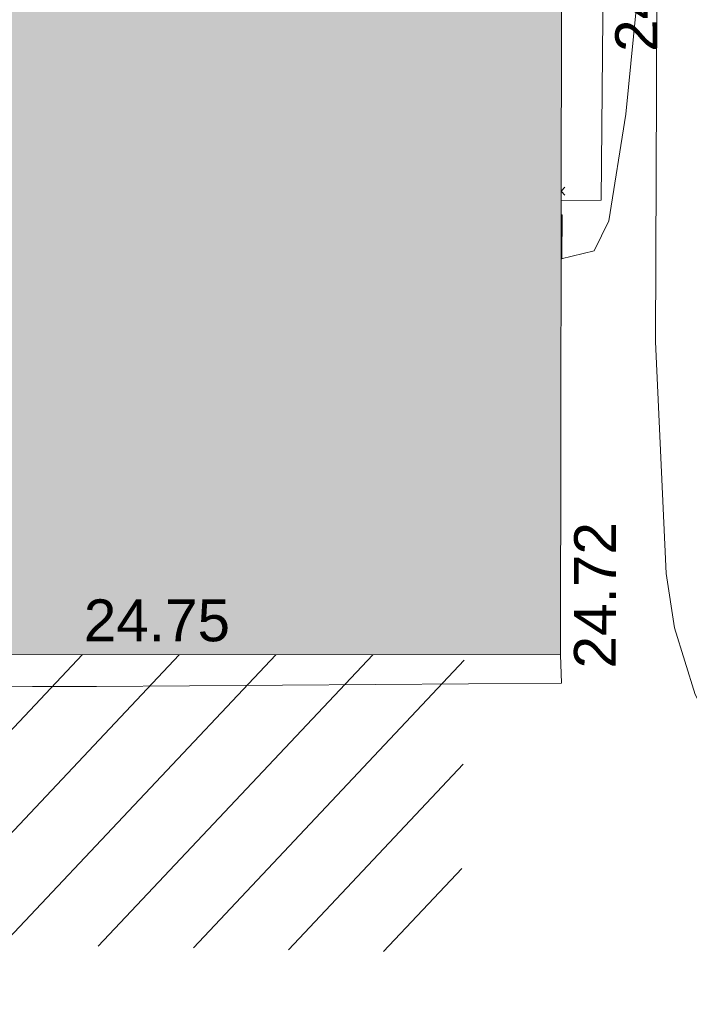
# Model space of a CAD drawing. Header units: millimetres. Extents: x -290717 to 520720, y -103372 to 287762.
# Tile 87 of 256: x -29324 to -23322, y -66139 to -57320. Entities that reach past the tile are written whole.
import ezdxf

# ---------------------------------------------------------------- set-up
doc = ezdxf.new("R2010")
doc.units = ezdxf.units.MM
doc.linetypes.add('IMPORT-UG_ELEC_STREET LIGHTING_QLB2 _2_', pattern=[2700, 1500, -300.0000000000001, 0, -250, 150, -300.0000000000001, 0, -200])
for name, color, linetype, lineweight, true_color in [('00_UAV_BUILDING_OUTLINE', 5, 'Continuous', 9, 0x0000ff), ('00_UAV_CONCRETE', 9, 'Continuous', 9, 0x808080), ('00_UAV_FORM_LINES', 7, 'Continuous', 9, 0x666666), ('01_DTM_CONTOUR_MNR', 7, 'Continuous', 9, 0xa5a552), ('12333-PUM-2D-U-0001-C01 - Rev2_REVIT IMPORT_dwg', 7, 'Continuous', 9, 0x767676), ('A_RHA_Line', 7, 'Continuous', 9, 0x00a600), ('HATCHING', 4, 'Continuous', 9, 0x00ffff)]:
    doc.layers.add(name, color=color, linetype=linetype, lineweight=lineweight, true_color=true_color)
doc.layers.add('A_RHA_Detail', color=7, linetype='Continuous', lineweight=9)
doc.layers.add('GEN-TEXT', color=7, linetype='Continuous', lineweight=9)
doc.styles.add('Swis721 Lt BT_2', font='swissl.ttf', dxfattribs={"height": 375})

# ---------------------------------------------------------------- blocks, each defined once
blk = doc.blocks.new('12333-PUM-2D-U-0001-C01 - Rev2_REVIT IMPORT_dwg_MGS62954_T2_Galway_ITM_3d_Rev1-2077680-Site Location Plan Existing')
at = {"layer": '00_UAV_CONCRETE', "color": 254, "true_color": 0xcccccc, "flags": 128}
for points in [[(533876609.1187353, 725504440.005026), (533876909.2678877, 725504434.5375907), (533876885.9027221, 725499737.2406384), (533876883.2678877, 725499207.5375907), (533876824.2678877, 725496914.5375907), (533876466.2028123, 725496915.4716735)], [(533876388.9860874, 725492850.0056946), (533876393.0806977, 725492597.007095), (533872223.2688412, 725492640.029338), (533871651.21683, 725492648.9135855), (533866652.0437167, 725492726.5531874), (533866106.2688411, 725492735.029338), (533861653.7228004, 725492853.215788), (533860907.2688412, 725492873.029338), (533856654.5215285, 725492937.8786148), (533855923.2688411, 725492949.029338), (533851655.3544765, 725493028.1105536), (533850742.2688413, 725493045.029338), (533846806.2688411, 725493215.029338), (533846659.3123101, 725493214.5616215), (533842093.2688412, 725493200.0293379), (533841659.4297962, 725493201.620313), (533837730.2688412, 725493216.029338), (533836660.1800177, 725493249.5831517)]]:
    blk.add_lwpolyline(points, dxfattribs=at)
at = {"layer": '00_UAV_FORM_LINES', "color": 254, "true_color": 0xcccccc, "flags": 128}
for points in [[(533877287.6327338, 725495639.236725), (533877353.5495001, 725498643.014), (533877503.5495, 725501637.0139999), (533877642.5495001, 725504338.0139999), (533877647.5495002, 725505278.014), (533877612.5495001, 725505595.0140002), (533877586.5495, 725505726.014), (533877535.5495001, 725505848.0140002), (533877481.5495001, 725505952.014), (533877353.5495001, 725506111.014), (533877247.5495001, 725506228.0140002), (533877089.5495, 725506369.014), (533875449.9865001, 725507652.006)], [(533887732.9865, 725490511.0060003), (533884013.9865, 725490654.006), (533880184.9865001, 725490838.006), (533879126.9865, 725491030.006), (533878835.9865, 725491123.0060002), (533878464.9865, 725491361.0060002), (533878254.9865001, 725491543.006), (533877850.9865002, 725491958.006), (533877586.9865001, 725492473.006), (533877413.9865001, 725493075.0060002), (533877347.9865, 725493562.0060002), (533877287.6327338, 725495639.2367258)]]:
    blk.add_lwpolyline(points, dxfattribs=at)
at = {"layer": '01_DTM_CONTOUR_MNR', "color": 254, "true_color": 0xcccccc, "flags": 128}
blk.add_lwpolyline([(533876463.8426046, 725496791.2065676), (533876470.0000001, 725496790.0000001), (533876460.0475275, 725496396.1560694), (533876456.3228971, 725496395.2934444), (533876753.6460951, 725496464.1535616), (533876887.1428573, 725496728.5714287), (533877056.9759526, 725497683.5252792), (533877190.1181563, 725498833.8992574), (533877440.0000003, 725500520.0000001), (533877550.5263159, 725501629.7368424), (533877640, 725504340.0000001), (533877216.4964287, 725505330.0196428), (533877178.4378532, 725505465.8658195), (533877167.8260871, 725505518.9130435), (533877146.6829776, 725505568.2206408), (533877122.845448, 725505610.4104261), (533877073.7195123, 725505684.0675814), (533877036.8952457, 725505747.7102928), (533876967.2560259, 725505812.0728449), (533876479.0514932, 725505997.720138), (533874701.0262181, 725506382.5059073), (533873483.3065949, 725506873.2986192), (533871291.3912454, 725508384.4152757)], dxfattribs=at)
at = {"layer": '00_UAV_BUILDING_OUTLINE', "color": 251, "true_color": 0x666666, "char_height": 375, "width": 1495.902363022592, "attachment_point": 1, "line_spacing_factor": 1.005061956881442, "style": 'Swis721 Lt BT_2'}
for s, insert, rotation in [('24.72', (533876505.9974588, 725492726.6644043), 88.9118933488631), ('24.75', (533872124.3284934, 725493421.6364256), 358.9747238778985)]:
    blk.add_mtext(s, dxfattribs=dict(at, insert=insert, rotation=rotation))
at = {"layer": '00_UAV_CONCRETE', "color": 251, "true_color": 0x666666, "insert": (533876972.7604558, 725498240.6358242), "char_height": 375, "width": 1495.902363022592, "attachment_point": 1, "rotation": 89.15595170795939, "line_spacing_factor": 1.005061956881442, "style": 'Swis721 Lt BT_2'}
blk.add_mtext('24.58', dxfattribs=at)
blk = doc.blocks.new('12333-PUM-2D-U-0001-C01 - Rev2_REVIT IMPORT_dwg-1620468-Site Location Plan Existing')
at = {"layer": 'HATCHING', "true_color": 0xaaffff}
h = blk.add_hatch(dxfattribs=at)
h.set_pattern_fill('FP_16', color=131, style=0, pattern_type=2)
h.set_pattern_definition([(45, (-537532529.603, -725615860.767), (-441.9417382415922, 441.9417382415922), [])])
h.paths.add_polyline_path([(234369.3064911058, -125658.933808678), (234446.6599045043, -122988.9117227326), (179388.3096446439, -122003.5679794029), (179363.697837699, -123640.9009863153), (206293.8363412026, -124628.9075685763), (206290.5501528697, -124569.7561786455), (206938.2501529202, -124569.7561786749), (206947.4397098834, -124652.8868151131), (228961.8759336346, -125460.5472692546)])
h.paths.add_polyline_path([(174907.5235319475, -123477.4139123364), (174933.30964469, -121891.5679794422), (173702.3096445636, -121877.5679794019), (173651.6077027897, -123431.3371680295), (174905.6298136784, -123477.3444360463)])
h.paths.add_polyline_path([(159721.5473281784, -122920.2743920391), (159904.4517912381, -111903.0328667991), (158563.2467851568, -111879.2436715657), (158589.0357870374, -109772.8185664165), (158373.925399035, -109775.6867047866), (158370.3491470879, -109980.5700416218), (155694.9248368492, -109935.2903896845), (155692.2158924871, -109709.7195192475), (155494.3143352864, -109721.1920731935), (155485.028390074, -109936.3912852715), (152807.4510505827, -109884.8893472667), (152795.3959974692, -109655.224887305), (152583.1537481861, -109660.9611641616), (152592.3323282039, -109881.1344360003), (149925.833717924, -109814.5441086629), (149912.9167954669, -109603.598394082), (149694.9003951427, -109605.0531130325), (149691.1019497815, -109814.776538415), (147017.0765653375, -109763.7715637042), (147021.8331777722, -109560.576316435), (146818.1953435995, -109554.8400395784), (146814.5737411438, -109762.321505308), (144110.6318125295, -109713.0393818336), (144114.4568605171, -109486.0507021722), (143925.6776563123, -109487.4387839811), (143931.4139329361, -110115.5611180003), (142484.0399683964, -110116.1256450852), (142244.9157206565, -119793.7719020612), (129330.9157207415, -119500.771902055), (129347.2801039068, -121063.1336257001), (126956.4061628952, -120953.7411768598), (126960.4964415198, -121718.3446688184), (159714.9884226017, -122920.0337604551)])
h.paths.add_polyline_path([(122525.9895288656, -121555.6525230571), (122533.2801054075, -120943.1336255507), (89020.5107931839, -120326.4114061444), (121594.2501528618, -121521.4690881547), (121600.9005325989, -121140.7561786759), (121937.150152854, -121140.7561786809), (121930.4997731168, -121521.7561786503), (121609.1773599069, -121522.0167340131), (122522.5907248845, -121555.5278285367)])
h.paths.add_polyline_path([(150931.2501529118, -118397.5561786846), (150784.3126787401, -118238.6011476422), (150969.3501528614, -118016.5561786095), (151150.1291055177, -118251.6368768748)])
h.paths.add_polyline_path([(144835.2501528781, -115197.1561786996), (144568.5501528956, -115044.7561786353), (144682.8501528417, -114816.1561787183), (144987.650152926, -114892.3561785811), (144908.4833746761, -115050.6897350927)])
at = {"layer": 'GEN-TEXT', "color": 253, "true_color": 0xaaaaaa}
for p, q in [((235419.7054919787, -118887.7115177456), (235388.1247342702, -118856.1307600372)), ((235388.2708940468, -118848.4354375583), (235419.7054919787, -118817.0008396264))]:
    blk.add_line(p, q, dxfattribs=at)
blk.add_blockref('12333-PUM-2D-U-0001-C01 - Rev2_REVIT IMPORT_dwg_MGS62954_T2_Galway_ITM_3d_Rev1-2077680-Site Location Plan Existing', (-533641079.6498471, -725615854.3561786))

msp = doc.modelspace()

# ---------------------------------------------------------------- hatches: boundary and pattern name
at = {"layer": 'A_RHA_Detail', "true_color": 0xc0c0c0}
h = msp.add_hatch(color=9, dxfattribs=at)
h.paths.add_polyline_path([(-80880.60083898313, -68502.79057078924), (-80400.86592458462, -68483.4150911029), (-80400.86592458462, -62984.64684182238), (-24474.85765180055, -63009.32043784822), (-24456.14471274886, -50840.30023854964), (-36622.55041054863, -50831.65104346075), (-36622.5504104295, -44228.57792609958), (-50959.05265825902, -44213.68205212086), (-50959.05265825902, -42573.78171509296), (-54563.93258049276, -42571.21897729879), (-54565.69773355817, -45054.17447471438), (-92408.82109324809, -45027.27149617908), (-92411.78875845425, -49201.74309219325), (-100061.9988811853, -49201.74309219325), (-100052.221444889, -64852.82557835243), (-86120.90825231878, -64852.82557835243), (-86092.16626519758, -62957.90041523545), (-84861.10047611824, -62957.90041520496), (-84854.79054275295, -68240.10973718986), (-80870.60226895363, -68240.10973718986)])
h.paths.add_polyline_path([(-137238.9269955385, -68461.93840922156), (-132719.7426408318, -68433.06336920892), (-132847.0731201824, -62850.0428228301), (-130454.6837966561, -62916.63108081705), (-130498.2830220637, -61355.8539363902), (-117581.136331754, -61423.42893434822), (-117492.3908565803, -49183.91309186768), (-125136.5200282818, -49178.47881939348), (-125133.5727033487, -45032.61887132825), (-163007.1824077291, -45005.69421944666), (-163007.1824077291, -44090.29634113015), (-163123.8521375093, -44090.21339942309), (-163122.6389897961, -42383.751842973), (-166563.8543420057, -42383.75184295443), (-166565.0349082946, -44044.3982420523), (-193158.4656786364, -44025.49275802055), (-193195.152889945, -62863.6565097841), (-137269.7106414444, -62916.63108078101), (-137254.3708868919, -65679.90523788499)])
h.paths.add_polyline_path([(120310.9497607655, -32334.2823016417), (120312.4652266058, -31610.73011961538), (133451.2244789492, -31638.24899384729), (133469.2230092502, -19717.98315777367), (121295.7536929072, -19692.48606427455), (121319.8434528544, -8190.941560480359), (112277.0825929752, -8172.001674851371), (112263.1769726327, -14811.12345451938), (78285.85310969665, -14739.95861435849), (78292.82277619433, -8167.077575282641), (76545.55099677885, -8163.40371230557), (69355.76844230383, -8152.931592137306), (69353.66597202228, -9156.746357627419), (68372.60878942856, -9154.691552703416), (68372.60878942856, -13705.52853212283), (69333.72334743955, -13707.54156767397), (69325.07112544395, -16249.53369225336), (66623.4489111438, -16249.53369225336), (66619.79243932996, -17995.29925522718), (65989.07757491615, -17995.29925522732), (65985.44262769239, -19730.78799479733), (57152.23993372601, -19712.28702423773), (57127.42535098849, -31559.89461998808), (70277.87165423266, -31587.43801817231), (70277.87165428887, -32271.74147154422), (78263.96947906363, -32285.12944888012), (78266.62669288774, -31019.79372153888), (112335.8856506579, -31091.15111856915), (112335.8856506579, -32317.57330550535), (119781.4233959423, -32333.17321910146)])
h.paths.add_polyline_path([(7503.71740934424, -1791.43926322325), (15482.43097389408, -674.0213230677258), (15484.0826184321, 148.1327206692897), (56188.28042539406, 205.5276654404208), (56155.8432600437, 14338.31663138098), (18016.62665932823, 14236.4814953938), (17967.9025208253, 34313.18372075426), (21727.10644861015, 34324.06926249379), (21708.9097307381, 40608.10218319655), (18009.66447156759, 40608.10218325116), (17995.54603703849, 45483.75063445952), (9770.084212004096, 45420.63294734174), (3966.216019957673, 45443.14492469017), (3984.771235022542, 14176.56786831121), (1023.062455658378, 14176.56786840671), (-276.5134647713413, 14190.52623465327), (-231.6790044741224, 5976.811441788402), (-226.4491536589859, 193.7444677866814), (1220.250839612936, 179.5999159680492), (7477.609307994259, 143.2867556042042), (7488.638446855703, -674.0213230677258)])
h.paths.add_polyline_path([(77755.59663317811, 53.47451145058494), (77729.51881611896, 1699.844979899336), (94464.47132486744, 1659.976083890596), (94606.37913471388, 17991.39023626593), (88810.41901146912, 18015.03260816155), (88799.89418497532, 14436.74271609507), (69413.88950349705, 14457.87738898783), (69377.35724448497, 99.62816357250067), (70760.85642036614, 92.0068082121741)])
h.paths.add_polyline_path([(61252.12079698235, 46453.95617369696), (105774.7348988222, 46472.68783510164), (105768.2642197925, 61852.61234310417), (92285.13876306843, 61852.61234310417), (92308.59670397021, 65784.30757142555), (96107.46680002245, 65767.6044524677), (96059.6808111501, 75209.20847378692), (101084.8427276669, 75071.88872768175), (104988.0046543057, 74765.36560410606), (108403.6894220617, 74363.84089439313), (112009.2703903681, 73787.25420864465), (115645.3524814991, 73049.69667210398), (116890.8108050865, 72761.69136255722), (120208.9929832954, 71893.18353872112), (120865.241739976, 71703.68487155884), (124135.6329505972, 70669.67317909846), (127435.6253142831, 69480.50055823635), (127820.4368655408, 69394.93141813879), (128274.3081769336, 69331.69585757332), (128731.879114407, 69306.66104520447), (129189.9401456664, 69320.00258265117), (129645.2782985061, 69371.62688830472), (130094.6997111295, 69461.17185607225), (130535.0520071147, 69588.00939078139), (130963.2464342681, 69751.2498188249), (131376.279516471, 69949.74812593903), (131771.254123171, 70182.11198906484), (132162.5575600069, 70460.54046602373), (132496.0921582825, 70741.69081117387), (132820.8713676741, 71064.98072578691), (133117.4593294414, 71414.31364276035), (133383.77568926, 71787.23923958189), (133616.5473239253, 72178.53728446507), (133817.1647262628, 72590.54524901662), (133982.6025969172, 73017.89547517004), (134111.7005086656, 73457.59040804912), (134203.5529320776, 73906.545904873), (134257.5155882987, 74361.61286220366), (134272.5462649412, 74819.59931534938), (134250.5259874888, 75277.29281749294), (134189.6227572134, 75731.48297750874), (134090.9274700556, 76178.98397761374), (133955.1324028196, 76616.65691996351), (133783.1900598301, 77041.4318434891), (133576.3064937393, 77450.3292564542), (133335.9328436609, 77840.48103831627), (133063.7551572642, 78209.15055536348), (132761.6825665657, 78553.75185442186), (132431.8338935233, 78871.86780505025), (132076.5227904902, 79161.26705200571), (131698.2415079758, 79419.91966864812), (131299.6434187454, 79646.01139199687), (131093.5942456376, 79746.34209763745), (132146.0467355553, 83110.22226149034), (122787.763295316, 86282.54285521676), (121604.3555410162, 82800.35918872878), (117095.9864226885, 83870.84033788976), (116841.9598400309, 83526.35449576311), (116120.5435466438, 91221.9361197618), (110237.7341284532, 91274.27491024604), (110194.3680786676, 90435.39030217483), (104988.0046543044, 90486.49901569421), (104973.2761846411, 94309.82427956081), (103746.1314668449, 94309.82427962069), (103839.9937121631, 122852.1474272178), (96365.09202303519, 122931.9599471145), (96350.3400238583, 123952.416858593), (104555.5505249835, 123902.1925258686), (104607.3234457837, 120248.5396157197), (125502.5015002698, 120134.193340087), (125662.0200253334, 137657.3796883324), (114479.5865733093, 137699.2256881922), (114382.3062641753, 129149.9458158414), (104644.1590035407, 129187.997507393), (104577.9931702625, 126217.3903165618), (101184.4926405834, 126159.1566967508), (101264.6166812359, 135959.2655565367), (89967.23177303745, 135988.8856164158), (89927.63362986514, 125823.6463181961), (93630.53562299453, 125840.7948842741), (93580.6568888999, 122931.9599471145), (88697.38835373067, 122904.7310127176), (88679.38989541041, 95739.0914377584), (86378.25848993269, 95739.0914377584), (86378.18187189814, 96178.10083375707), (83279.5074328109, 96200.92083330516), (83273.62493422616, 95735.74732136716), (70169.67509616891, 95733.22421950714), (70166.2684274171, 96272.07409350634), (66674.99731291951, 96257.14073659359), (66654.74538556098, 95755.71092140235), (65784.77231076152, 95755.71092140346), (65887.65094981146, 117470.6305650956), (53473.34271625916, 117487.9046429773), (53434.44066306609, 98570.4634906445), (40649.41626913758, 98570.46349066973), (40610.16711556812, 94406.01479082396), (38853.82372865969, 94410.36303444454), (38848.65589191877, 89463.65332732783), (40612.46601909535, 89518.45976927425), (40665.38257359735, 86257.73741131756), (38372.19584673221, 86305.7230928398), (38369.79373532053, 76901.0507917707), (50937.95125076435, 76944.40198877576), (50922.88567283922, 74598.78180893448), (56484.90611318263, 74588.85093774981), (56484.9061131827, 75194.85181998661), (92465.40372273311, 75233.02581663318), (92645.92783659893, 71766.64845097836), (89810.5550181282, 69362.83965827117), (85313.16173971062, 69360.94750424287), (85313.16173971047, 66907.40508090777), (75210.14498260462, 66903.15451592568), (75210.14498260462, 63815.70944554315), (70819.40014306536, 63815.70999204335), (70819.21601502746, 64253.35708063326), (69456.8341568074, 64253.35708063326), (69455.71957374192, 66901.99623168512), (61303.3285675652, 66898.56680686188), (61304.56054652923, 63970.32021231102), (70500.41048205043, 63970.32021223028), (70500.40885431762, 61852.59006210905), (61245.64388480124, 61848.69637492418), (61252.12079698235, 46455.07044720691)])
h.paths.add_polyline_path([(-17153.16561239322, 48569.32684293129), (-17153.16561227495, 60770.38083690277), (-29362.88357762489, 60774.7042869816), (-29362.88357762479, 67399.20394583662), (-43507.25361058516, 67405.01911302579), (-43488.53133082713, 69093.07334179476), (-45766.41866234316, 69109.32868391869), (-45794.34620035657, 67405.01911302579), (-47272.11273197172, 67404.21245453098), (-47272.44887636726, 66454.91798912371), (-86004.56386335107, 66468.6329952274), (-86006.66970790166, 60521.58362724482), (-92662.8772251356, 60521.58362724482), (-92666.53762789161, 50184.35611936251), (-79752.016597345, 50179.78302554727), (-79752.016597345, 48591.49323813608), (-17157.71631240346, 48569.32845421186)])
h.paths.add_polyline_path([(-201056.4185879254, 48628.75479108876), (-138377.9751621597, 48634.64535782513), (-138377.9751621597, 50133.28202330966), (-125467.710581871, 50134.49533928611), (-125468.6909603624, 60566.19036866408), (-132186.8595615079, 60565.86652591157), (-132187.4203588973, 66533.01978768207), (-170643.3098734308, 66805.61809689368), (-170643.3098732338, 67738.78475851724), (-200340.0100486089, 67488.93693767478), (-200348.7175167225, 60827.7802510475), (-201057.5650552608, 60827.71357562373), (-201056.6510294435, 51102.0431337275)])
h.paths.add_polyline_path([(-240051.5126725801, 54769.1949116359), (-239444.4902595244, 54811.10754483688), (-239186.5396225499, 54841.92927608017), (-238764.8191578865, 54940.98166103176), (-238382.4735933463, 55122.46891391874), (-237990.3402229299, 55354.87497237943), (-237269.2031026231, 55936.21514997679), (-237030.2712443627, 56228.66101920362), (-236793.0039600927, 56569.31473977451), (-236554.5880579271, 57004.26389721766), (-236432.7219585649, 57267.46508911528), (-236300.0815274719, 57753.26239002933), (-236250.7285154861, 58017.17885687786), (-236235.6490610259, 58516.21786795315), (-236233.2538430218, 58987.85640057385), (-236213.702979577, 59823.48083772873), (-236363.8287856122, 59820.8603820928), (-236634.0279869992, 60698.06075831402), (-236391.9547756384, 61432.1972634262), (-236225.4740089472, 61435.10319604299), (-236201.6036570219, 62637.68779599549), (-232563.5271750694, 62639.28734435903), (-232563.5271750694, 63049.03842407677), (-232732.1945866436, 63049.15302221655), (-232860.1521278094, 63457.9589027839), (-232731.6068089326, 63914.24862701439), (-232560.8209657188, 63914.24862701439), (-232521.9864006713, 70597.99604498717), (-240628.6947850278, 70598.85496274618), (-240629.7923196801, 72350.98321581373), (-246412.6011213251, 72347.36085937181), (-246412.6011213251, 70616.45923939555), (-254449.5805725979, 70618.60952619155), (-254454.637144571, 70754.06491724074), (-254469.7140363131, 73191.6627625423), (-263883.2532625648, 73267.83063692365), (-263902.4181505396, 68260.74348557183), (-263714.8217520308, 68259.82096576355), (-263552.9672900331, 67819.6543439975), (-263719.0883117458, 67392.20684197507), (-263913.629869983, 67392.20684288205), (-263956.7001914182, 58633.76423459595), (-260181.1963171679, 58611.22607638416), (-260192.3146984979, 56354.25111578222), (-257184.684388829, 56339.46086010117), (-257213.4419958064, 57092.93866025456), (-257338.5163846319, 57093.27331227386), (-257471.0109295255, 57531.7457231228), (-257338.5163845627, 58062.22513700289), (-257203.4956297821, 58064.06881293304), (-257173.5751889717, 58598.54056827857), (-256478.2273617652, 58575.27357918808), (-256478.2273617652, 58788.51859477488), (-256013.0091299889, 58911.92701537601), (-255397.0786589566, 58780.99767608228), (-255397.0786664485, 58595.98242230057), (-243809.8853614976, 58585.92793205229), (-243805.3570672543, 58352.04527760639), (-243740.9394682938, 57884.52572396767), (-243619.083060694, 57421.84877501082), (-243424.3877541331, 56943.65915328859), (-243247.1437899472, 56608.24157716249), (-243003.0710577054, 56249.99021479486), (-242732.2093200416, 55932.75703086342), (-242371.7230179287, 55603.12658814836), (-242141.2551255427, 55424.88676771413), (-241804.9643038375, 55216.88439829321), (-241529.464082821, 55077.02869058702), (-241100.6275144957, 54917.18295005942), (-240836.2134980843, 54840.82833179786), (-240453.4486196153, 54788.6078413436), (-240203.3756532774, 54776.52967577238)])
h.paths.add_polyline_path([(40276.69022620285, 59895.3641775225), (40328.62676026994, 69196.9439153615), (36588.99968782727, 69217.82459101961), (36619.46637569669, 74674.25962431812), (32264.36460075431, 74687.02318924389), (32233.48293864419, 69156.26826309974), (11916.69390488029, 69269.70959690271), (11966.66200108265, 78218.75165977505), (29087.50901742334, 78123.15526811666), (29143.44567202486, 88141.13700481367), (15719.34879623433, 88216.09212957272), (15732.60379610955, 90589.99788900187), (4594.294101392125, 90652.19003492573), (4525.129359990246, 78265.12250452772), (10096.76365550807, 78234.01258734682), (10077.43887221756, 74773.03821913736), (4547.641142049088, 74803.91453678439), (4465.579974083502, 60107.16002351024), (19125.89094757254, 60025.30234268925), (19139.86249371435, 62527.53804648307), (31738.59196305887, 62457.19146407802), (31724.55430855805, 59943.11609818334), (38369.79364222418, 59906.01157297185)])
h.paths.add_polyline_path([(-246083.0241259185, 72334.29150213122), (-246083.0594797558, 72334.30275087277), (-246208.2905500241, 72334.29150213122)])
h.paths.add_polyline_path([(-114575.3004830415, 112178.0758696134), (-114575.3246436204, 112178.0758696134), (-114707.2752166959, 115801.5811617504)])
h.paths.add_polyline_path([(-154699.9178766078, 101760.4080976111), (-114382.0503338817, 101776.0542915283), (-114382.0503338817, 106926.936016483), (-113755.641395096, 106927.1791078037), (-113757.5507412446, 111847.2721532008), (-114431.6837526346, 111847.2721532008), (-114431.8098651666, 112178.075869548), (-114575.3004830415, 112178.0758696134), (-114578.9984943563, 121707.2390834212), (-123056.9849702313, 121707.2390834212), (-123068.8201032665, 156452.7036899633), (-119381.2340625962, 156454.1347343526), (-119381.2340625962, 160165.8603541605), (-115501.031452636, 160167.3661472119), (-115503.3750945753, 166206.5793118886), (-132411.7987151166, 166599.6604729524), (-132411.8243306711, 166665.6603411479), (-135275.0124468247, 166664.5489553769), (-135275.0124468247, 166628.1883102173), (-135911.3205077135, 166628.1944503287), (-135911.3479256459, 166352.1604668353), (-152521.1633846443, 166345.7145607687), (-152518.3680955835, 159142.6836790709), (-150699.3133726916, 159117.9265656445), (-150755.6690356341, 122560.6912032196), (-151059.2005266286, 122560.6912032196), (-151061.0981347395, 121302.4374931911), (-154138.3148337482, 121372.6012653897), (-154138.3148337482, 121865.183451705), (-154704.3888425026, 121867.2611370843), (-154688.5451973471, 119352.3937021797), (-154745.5933227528, 119352.3715636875), (-154745.5763474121, 118722.1532660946), (-160794.1544526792, 118748.744283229), (-160794.1544527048, 119410.5425977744), (-163852.1622693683, 119422.408321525), (-163855.0715294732, 118762.2003111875), (-167568.6765459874, 118778.5256058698), (-166634.6619849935, 124395.1277019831), (-166843.6206842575, 124471.2090400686), (-167568.6765459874, 124707.6250904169), (-168028.2173235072, 124841.3808643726), (-168630.5006276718, 124991.3056740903), (-169238.2056070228, 125117.4693074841), (-169850.3952285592, 125219.6772877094), (-170466.1255403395, 125297.7720169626), (-171089.1102599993, 125351.8553033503), (-171704.4065937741, 125381.1774254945), (-172325.0479971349, 125386.3595015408), (-172782.2248668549, 125374.5832363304), (-173401.7764236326, 125337.4554476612), (-174019.3926983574, 125276.0328036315), (-174634.1213722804, 125190.4100127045), (-175245.0145766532, 125080.7190996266), (-176047.1958093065, 124895.7675261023), (-176665.4852587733, 124724.7228134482), (-177045.3001228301, 124609.1129151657), (-177631.5127793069, 124405.2077276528), (-176665.4852586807, 118818.5158793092), (-177558.9402083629, 118822.4435769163), (-177662.2853368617, 125263.4341236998), (-176365.3912352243, 126542.9270807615), (-159462.2970490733, 126319.9103917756), (-157057.7396790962, 128609.0850976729), (-157060.6673204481, 136153.1661957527), (-158638.8016610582, 137740.2441626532), (-159352.3735831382, 137740.2441626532), (-161634.4140635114, 140201.1078539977), (-168727.9404946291, 140256.8191147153), (-171035.0401162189, 137942.884730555), (-174184.1459014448, 137942.884730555), (-176460.1168228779, 140292.2858551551), (-177341.68569345, 140292.285855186), (-177341.7114445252, 140358.4281613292), (-183428.5803825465, 140356.0660244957), (-185921.6385984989, 137917.4639097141), (-185921.6385985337, 131757.309115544), (-186906.8767412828, 131756.9267734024), (-187725.3914540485, 130809.9989183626), (-187724.0588902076, 127376.1828149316), (-186481.0281350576, 126304.557648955), (-186479.4846755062, 122327.2959175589), (-185176.2828158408, 121059.4673825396), (-180304.1129154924, 121059.4673825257), (-180304.1136492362, 118802.0484409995), (-193555.3706955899, 118802.0484409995), (-193555.3686998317, 133117.8341649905), (-192593.6442938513, 133118.2073819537), (-192593.6442938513, 134200.8158367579), (-192224.6284783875, 134200.9592041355), (-192225.5653014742, 136615.0101267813), (-192595.0012461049, 136615.0101267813), (-192595.4357332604, 137734.4745166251), (-193589.2709668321, 137734.4746851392), (-193589.2685988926, 147474.5705834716), (-193163.2062206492, 147492.8644728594), (-192606.8095195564, 147551.4951472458), (-192359.9383250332, 147589.5931622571), (-192199.8207947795, 147616.5827293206), (-191882.7548926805, 147682.9245600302), (-191568.5380071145, 147761.6632019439), (-191020.2573150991, 147932.4221712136), (-190950.5841382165, 147955.8263236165), (-190647.7999969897, 148070.951423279), (-190349.769078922, 148197.8750093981), (-190056.9509284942, 148336.4013817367), (-189769.7970512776, 148486.316942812), (-189375.4954991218, 148717.2624196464), (-189132.9060261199, 148873.2749095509), (-188867.5421091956, 149059.0543930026), (-188609.6764469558, 149255.1087866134), (-188354.9814056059, 149465.3525772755), (-188079.6339208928, 149713.8792482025), (-187884.9836199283, 149901.8220103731), (-187538.2510284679, 150274.4802367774), (-187446.2998447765, 150378.396083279), (-187241.3270201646, 150629.2310214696), (-187046.3599558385, 150887.9197697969), (-186861.699277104, 151154.0634500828), (-186546.1373636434, 151669.8298752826), (-186524.4196769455, 151707.063245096), (-163675.289831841, 151669.8298752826), (-163687.5843044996, 148134.0767945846), (-157303.6541541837, 148136.4921063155), (-157303.6541541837, 155759.9150161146), (-157557.4317586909, 155765.0384228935), (-157555.9168973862, 166678.0466575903), (-187009.2021991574, 166699.7464767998), (-187013.0952111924, 162054.4009359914), (-188707.1775469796, 162044.5925187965), (-188705.9961893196, 155021.5333641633), (-188737.9999316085, 154650.5326603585), (-188799.0133970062, 154283.1866125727), (-188857.2045401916, 154035.4341107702), (-188966.1106131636, 153679.3368924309), (-189102.6200311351, 153332.8820747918), (-189265.8911677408, 152998.2056672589), (-189454.9174010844, 152677.3710606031), (-189645.2484685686, 152421.322012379), (-189916.9563410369, 152104.2450531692), (-190212.7041973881, 151809.4634871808), (-190530.6686598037, 151538.7947475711), (-190868.889367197, 151293.9075915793), (-191225.2810786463, 151076.3118324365), (-191597.6465194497, 150887.3490190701), (-192092.8415776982, 150682.5621956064), (-192485.2937347, 150569.6612301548), (-192903.8930807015, 150482.2408890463), (-193187.215491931, 150440.8868273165), (-193594.1866364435, 150407.1257787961), (-193594.5953882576, 151459.989522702), (-205369.2399268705, 151455.4201248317), (-205354.452352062, 113350.0822379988), (-207187.1580384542, 113349.3709450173), (-207184.3024929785, 105991.0636522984), (-205312.8709512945, 105991.0636522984), (-205311.2365670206, 101769.6553082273), (-175488.645120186, 101781.2285901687), (-175488.645120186, 110889.6985621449), (-154703.462766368, 110897.5679794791), (-154700.5193329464, 103310.2697088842)])
h.paths.add_polyline_path([(193735.9435692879, 113047.8274775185), (208865.0938716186, 114991.026643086), (208976.1154122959, 114126.6471161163), (216447.8967330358, 115086.3281915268), (216038.7305308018, 118271.970241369), (232648.5073383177, 120405.3421627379), (233425.9936153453, 114352.0734369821), (240632.2017567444, 115277.6440986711), (239854.8412683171, 121329.9334728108), (256406.8682407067, 123455.8879629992), (257091.7572256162, 118089.1198988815), (264572.287122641, 119040.8180953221), (261877.8350554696, 138524.7609215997), (259178.7147038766, 138221.6086023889), (259197.3483654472, 137439.0084132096), (254686.1480587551, 136897.0007613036), (255412.6810205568, 131314.8303174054), (240852.7447965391, 129522.4514055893), (239771.0426540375, 137918.8519126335), (240649.582243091, 138010.1984551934), (240062.3063116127, 142776.6750342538), (239165.7694641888, 142685.0143484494), (237630.9646614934, 151018.3171733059), (266172.8791088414, 154560.7889781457), (271297.187694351, 142612.4006970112), (276531.7397502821, 144861.0987145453), (274941.5029779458, 148527.903728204), (302074.530765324, 160134.9084326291), (300215.9323773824, 164320.1841173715), (301528.161327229, 164907.0997990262), (300405.1237791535, 167477.8916353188), (299016.6944531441, 166945.7181825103), (295626.7488506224, 174518.7544287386), (294333.0289184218, 177537.1551681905), (287288.847594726, 174518.7544287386), (289427.6893504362, 169661.0163464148), (272956.7816584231, 162557.1203578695), (271943.2187786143, 164897.4305293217), (267016.3118217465, 162764.0369715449), (268502.3094164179, 159357.043014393), (265200.4029571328, 157946.4096681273), (226856.4166955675, 153146.7821791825), (227510.3041274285, 148852.0205335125), (228280.9873164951, 141179.0007484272), (227302.3544112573, 141050.2812999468), (227895.3788231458, 136433.1758633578), (228748.5501749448, 136523.8855003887), (229602.307730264, 128023.7667641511), (217691.2359889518, 126493.8999679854), (217642.3600127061, 126874.4332670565), (215138.5007311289, 126552.8357430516), (215194.9980427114, 126112.9650749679), (215015.6132225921, 126089.9247571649), (214840.967257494, 127449.6644606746), (192258.7012018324, 124549.1816390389), (193486.3576426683, 114991.026643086)])
h.paths.add_polyline_path([(-78076.24179098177, 117605.518872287), (-78076.23951907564, 117610.0871212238), (-78070.31812256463, 129485.733079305), (-74723.15926546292, 129478.3852560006), (-74723.15926546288, 125435.7860625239), (-48015.64546089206, 125380.0246061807), (-47996.55031653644, 135872.5822179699), (-61198.159180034, 135901.5630078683), (-74714.72264147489, 135923.5088764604), (-74723.62876031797, 131865.2975510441), (-78070.31812256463, 131872.6421692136), (-78062.97909490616, 149549.768943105), (-58292.26570494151, 149541.5607197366), (-58292.26570494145, 148946.2407608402), (-37707.70924049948, 148937.6946534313), (-37707.70924049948, 159740.0690313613), (-44148.26955758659, 159742.7429641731), (-44148.26955758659, 162961.3319175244), (-49829.95437586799, 162961.3319175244), (-49830.92144141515, 160632.0129326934), (-78494.0902662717, 160643.9130440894), (-78494.0902662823, 161615.1537737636), (-78739.22585210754, 161615.2555472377), (-78691.79195364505, 168187.9195488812), (-90844.5764503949, 168126.8149080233), (-90962.52567696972, 152686.7636278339), (-89064.97866810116, 152685.97582136), (-89079.54115383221, 117610.0871212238), (-78374.80210165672, 117605.6428258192)])
h.paths.add_polyline_path([(69254.82576126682, 129235.9722870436), (69259.97086178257, 136167.7892474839), (86068.0992678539, 136131.0235193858), (86008.66431381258, 164703.3084147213), (58789.63167882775, 164723.5115811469), (58789.63167882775, 170119.2062865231), (54460.16324890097, 170122.4198087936), (54457.21717773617, 166153.2792453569), (47042.21516498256, 166158.7829869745), (47041.10931533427, 164668.9097040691), (39173.27935198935, 164674.7495545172), (39172.83712618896, 164078.9539098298), (17014.87910992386, 164095.400525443), (17002.38841206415, 147267.1142245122), (12659.63471563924, 147267.1142245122), (12653.6008753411, 139137.9291796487), (17031.41608901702, 139134.6797717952), (17024.58791744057, 129935.3194463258), (39191.34773726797, 129918.8662983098), (39191.34773726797, 129258.2867272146), (69014.0340609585, 129236.1510132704)])
h.paths.add_polyline_path([(39265.62356917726, 139467.8223435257), (33050.91021530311, 139484.1586867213), (33087.56357182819, 153427.9220784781), (39277.60130890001, 153411.6505991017), (39277.60130890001, 152830.3127277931), (43058.29603858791, 152820.3745823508), (43024.83899408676, 140092.5601633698), (39267.2657899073, 140092.5601633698)])
h.paths.add_polyline_path([(1979.548949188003, 189123.2414339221), (18699.10403225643, 189180.0465563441), (18678.46874727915, 195253.6675675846), (24349.02704558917, 195272.9334349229), (24334.96888369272, 199550.7690689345), (28829.78348971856, 199566.0403168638), (28798.35772162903, 208815.6446465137), (24334.94961552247, 208806.1514042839), (24333.90624838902, 209113.2475694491), (16811.59093053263, 209087.6902915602), (16806.58456496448, 208843.590909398), (6772.293057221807, 208809.4991440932), (6797.166076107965, 201488.5780549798), (-8471.058649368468, 201436.7038403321), (-8471.058649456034, 200429.0172029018), (-11856.09020773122, 200417.5164702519), (-11823.72827012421, 190892.3684139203), (-7614.729360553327, 190904.9356358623), (-7614.729360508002, 190170.8290169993), (-4608.619189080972, 190169.2993656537), (-4608.238782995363, 190916.8832264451), (1973.379031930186, 190939.2444093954), (1977.122761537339, 189837.3456606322)])
h.paths.add_polyline_path([(-20506.2213294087, 190640.028646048), (-20122.28942212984, 206347.1214480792), (-41550.34215554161, 207015.255795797), (-41462.26177905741, 210449.6195896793), (-31391.41053375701, 210152.0276719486), (-31078.64493158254, 223862.574366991), (-44305.08575746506, 224230.797228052), (-44490.79956595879, 211865.5542346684), (-47510.12209651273, 211942.9901386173), (-47722.57925074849, 203659.0205615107), (-47076.06680551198, 203635.3001466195), (-47175.4684425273, 199531.9403872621), (-46801.21126120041, 199520.4703265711), (-46873.68175963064, 195478.589946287), (-44600.40472249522, 195425.25597799), (-44685.88459510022, 192243.2795180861), (-38073.99929110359, 192135.6564361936), (-38104.39995468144, 191126.9722513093), (-21537.79264469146, 190668.5723413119)])
h.paths.add_polyline_path([(16801.02360974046, 195961.5001375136), (9656.615133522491, 196015.1086064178), (9643.83815057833, 199513.9922857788), (11631.77992465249, 199485.8321209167), (11631.79209405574, 203322.2460457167), (16806.58456511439, 203391.4855727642), (16801.04077099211, 195984.4293109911)])
h.paths.add_polyline_path([(122084.9263243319, 200536.2570557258), (122088.180516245, 206386.1947929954), (125211.1061637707, 206386.1947929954), (125211.1162733, 206645.8932838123), (126202.709897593, 206645.8932838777), (126203.0204768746, 207041.0477229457), (130401.4034740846, 206979.0758390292), (130444.269112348, 209883.2802976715), (126202.8383602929, 209945.883203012), (126203.0204768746, 214624.1281189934), (127364.7919503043, 214624.1281189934), (127365.2106673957, 225380.2058570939), (126159.8599207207, 225380.2527798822), (126207.4133336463, 241475.3410923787), (119482.541129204, 241495.8747302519), (119479.204156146, 246182.0096278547), (109943.9121324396, 246175.219673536), (109953.2702600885, 233033.3814297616), (115000.5285021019, 233033.3814296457), (114999.5792924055, 208653.4991933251), (112026.3032629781, 208653.4991933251), (112024.3519988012, 200538.6764491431), (122024.6079402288, 200536.271559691)])
h.paths.add_polyline_path([(30087.05071628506, 200986.75440713), (38030.67179073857, 201028.6865661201), (38030.67179073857, 202922.9731661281), (38109.89531489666, 202923.3913649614), (38067.25569093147, 208827.6066631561), (38013.35839375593, 208827.667223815), (38012.38630312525, 209012.5383931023), (30044.90685988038, 208970.4802974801), (30060.65944993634, 205986.3119354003)])
h.paths.add_polyline_path([(195986.2599411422, 205661.5722736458), (202896.8751332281, 206052.0074670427), (202676.886254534, 209945.7611691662), (195766.2710618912, 209555.325975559)])
h.paths.add_polyline_path([(-91652.40581580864, 206392.6172135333), (-79454.24421187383, 206432.5105635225), (-79629.29258199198, 238245.6998510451), (-68904.21147484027, 238215.095164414), (-68918.56040493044, 246314.0782553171), (-68756.515268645, 246312.9061543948), (-68755.20581930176, 246638.9786699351), (-79620.07671794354, 246651.3624133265), (-79606.5628449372, 247343.5411849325), (-82154.50636787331, 247318.0695596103), (-82154.50636787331, 247488.1275895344), (-91640.64698348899, 247472.5371040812), (-91638.72040628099, 246846.4753752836), (-131470.3702759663, 246641.42150215), (-131470.3702759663, 250159.5419305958), (-142857.1087886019, 250176.7939677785), (-142864.0554935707, 246220.0701029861), (-165118.8027587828, 246272.3986783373), (-165040.0492656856, 253907.936045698), (-178677.4727934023, 253929.5079730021), (-178699.5521575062, 238176.7234097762), (-138599.3373496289, 238209.4781454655), (-138548.4479938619, 206627.5237025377), (-126646.6702863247, 206572.2299428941), (-126666.6805510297, 234825.8818836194), (-124962.7180531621, 234825.9534805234), (-124969.0241559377, 234688.4891474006), (-91595.61129713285, 234664.3133306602), (-91650.87307429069, 207155.5994723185)])
h.paths.add_polyline_path([(142123.7078306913, 209113.5383730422), (152768.4446292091, 209127.3137315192), (152745.2992288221, 227012.6338093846), (142100.5623961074, 226998.8584508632), (142121.8067345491, 210582.5602414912)])
h.paths.add_polyline_path([(168998.8561285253, 209274.9592350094), (169026.8416078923, 226860.3446541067), (161686.6780313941, 226876.6646907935), (161647.6783165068, 209291.3037608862), (168846.6177107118, 209275.2977201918)])
h.paths.add_polyline_path([(49761.46820716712, 218476.567809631), (49794.00484362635, 223316.1680811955), (41274.07755979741, 223363.4010619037), (41273.58999769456, 223290.879563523), (32187.30576793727, 223351.9666549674), (32202.10532416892, 225553.2987455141), (20081.8372469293, 225634.7833114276), (20035.26675877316, 218707.7438838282), (31566.33951793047, 218630.2204926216), (31566.12891728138, 218598.8950898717), (49547.01686615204, 218478.0095661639)])
h.paths.add_polyline_path([(162361.9830851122, 234154.0520866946), (162366.6425722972, 241589.9129272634), (135261.1026964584, 241630.986197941), (135249.0888707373, 234197.8735112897), (160249.0277027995, 234157.467167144)])
h.paths.add_polyline_path([(176458.8604388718, 246709.572470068), (176516.248447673, 252173.1529805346), (168884.2833866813, 252253.3171281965), (168934.8652923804, 257068.9279575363), (164355.0504715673, 257117.0331241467), (164296.1746742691, 251511.8088120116), (164416.8965511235, 251510.5407811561), (164367.8024342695, 246836.5737543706), (172300.1975056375, 246753.2539686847)])

# ---------------------------------------------------------------- linework, layer by layer
at = {"layer": 'A_RHA_Line', "color": 7}
for p, q in [((-24474.85765174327, -63009.3204378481), (-24456.14471267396, -50840.30023867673)), ((-80404.8332672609, -62984.64684174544), (-24474.85765174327, -63009.3204378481))]:
    msp.add_line(p, q, dxfattribs=at)

# ---------------------------------------------------------------- block references
at = {"layer": '12333-PUM-2D-U-0001-C01 - Rev2_REVIT IMPORT_dwg', "color": 254, "linetype": 'IMPORT-UG_ELEC_STREET LIGHTING_QLB2 _2_', "true_color": 0xffd4d4, "rotation": 0.9999999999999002}
msp.add_blockref('12333-PUM-2D-U-0001-C01 - Rev2_REVIT IMPORT_dwg-1620468-Site Location Plan Existing', (-261895.0770586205, 55869.5817132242), dxfattribs=at)

doc.saveas('drawing.dxf')
